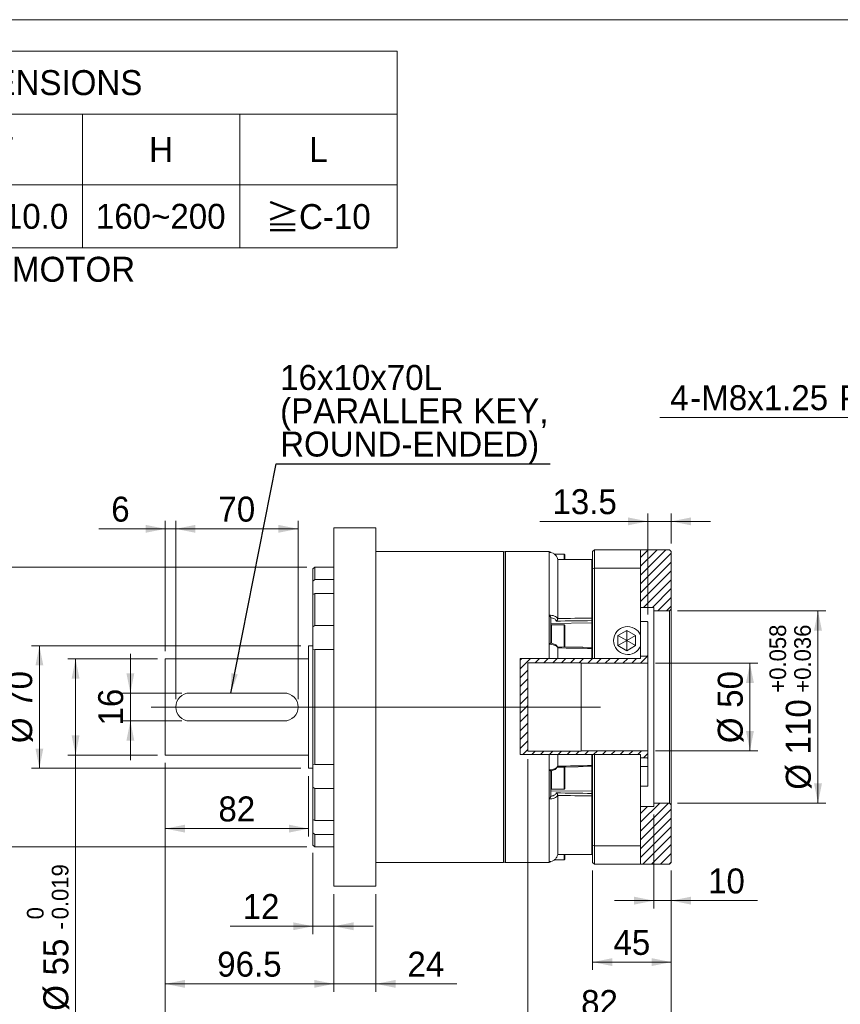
# Model space of a CAD drawing. Header units: millimetres. Extents: x 45 to 1292, y 45 to 900.
# Tile 3 of 4: x 464 to 934, y 337 to 900. Entities that reach past the tile are written whole.
import ezdxf

# ---------------------------------------------------------------- set-up
doc = ezdxf.new("R2010")
doc.units = ezdxf.units.MM
doc.header["$LTSCALE"] = 4.5
doc.linetypes.add('CENTERX2', pattern=[20.32, 12.7, -2.54, 2.54, -2.54])
doc.styles.add('SLDTEXTSTYLE0', font='ARIAL.TTF', dxfattribs={"width": 0.948})
doc.styles.add('SLDTEXTSTYLE4', font='ARIAL.TTF', dxfattribs={"width": 0.948, "bigfont": 'bigfont'})
doc.styles.add('SLDTEXTSTYLE5', font='MINGLIU.TTC', dxfattribs={"bigfont": 'bigfont'})
doc.styles.get("Standard").update_dxf_attribs({"font": 'ARIAL.TTF'})
doc.dimstyles.new('SLDDIMSTYLE0', dxfattribs={"dimtxt": 13.868921, "dimasz": 11.25, "dimexe": 0, "dimexo": 0.0625, "dimgap": 3.46723, "dimtad": 1, "dimdec": 4, "dimrnd": 1e-09, "dimzin": 12, "dimdsep": 46, "dimtxsty": 'SLDTEXTSTYLE0', "dimsah": 1, "dimcen": 0.09, "dimadec": 0, "dimazin": 0, "dimtfac": 1, "dimtdec": 4, "dimtofl": 0, "dimtmove": 0, "dimatfit": 3, "dimfxl": 0, "dimtolj": 1, "dimtzin": 12, "dimarcsym": 0})
doc.dimstyles.new('SLDDIMSTYLE1', dxfattribs={"dimtxt": 13.868921, "dimasz": 11.25, "dimexe": 0, "dimexo": 0.0625, "dimgap": 3.46723, "dimtad": 1, "dimdec": 4, "dimrnd": 1e-09, "dimzin": 12, "dimdsep": 46, "dimtxsty": 'SLDTEXTSTYLE0', "dimsah": 1, "dimcen": 0.09, "dimadec": 0, "dimazin": 0, "dimtol": 1, "dimtm": 0.019, "dimtfac": 1, "dimtdec": 3, "dimtofl": 0, "dimtmove": 0, "dimatfit": 3, "dimfxl": 0, "dimtolj": 1, "dimarcsym": 0})
doc.dimstyles.new('SLDDIMSTYLE2', dxfattribs={"dimtxt": 13.868921, "dimasz": 11.25, "dimexe": 0, "dimexo": 0.0625, "dimgap": 3.46723, "dimtad": 1, "dimdec": 4, "dimrnd": 1e-09, "dimzin": 12, "dimdsep": 46, "dimtxsty": 'SLDTEXTSTYLE0', "dimsah": 1, "dimcen": 0.09, "dimadec": 0, "dimazin": 0, "dimtfac": 1, "dimtdec": 4, "dimtofl": 0, "dimtmove": 0, "dimatfit": 3, "dimfxl": 0, "dimtolj": 1, "dimtzin": 12, "dimarcsym": 0})
doc.dimstyles.new('SLDDIMSTYLE3', dxfattribs={"dimtxt": 13.868921, "dimasz": 11.25, "dimexe": 0, "dimexo": 0.0625, "dimgap": 3.46723, "dimtad": 1, "dimdec": 4, "dimrnd": 1e-09, "dimzin": 12, "dimdsep": 46, "dimtxsty": 'SLDTEXTSTYLE0', "dimsah": 1, "dimcen": 0.09, "dimadec": 0, "dimazin": 0, "dimtol": 1, "dimtp": -0.014, "dimtm": 0.039, "dimtfac": 1, "dimtdec": 3, "dimtofl": 0, "dimtmove": 0, "dimatfit": 3, "dimfxl": 0, "dimtolj": 1, "dimarcsym": 0})
doc.dimstyles.new('SLDDIMSTYLE4', dxfattribs={"dimtxt": 13.868921, "dimasz": 11.25, "dimexe": 0, "dimexo": 0.0625, "dimgap": 3.46723, "dimtad": 1, "dimdec": 4, "dimrnd": 1e-09, "dimzin": 12, "dimdsep": 46, "dimtxsty": 'SLDTEXTSTYLE0', "dimsah": 1, "dimcen": 0.09, "dimadec": 0, "dimazin": 0, "dimtol": 1, "dimtp": 0.058, "dimtm": -0.036, "dimtfac": 1, "dimtdec": 3, "dimtofl": 0, "dimtmove": 0, "dimatfit": 3, "dimfxl": 0, "dimtolj": 1, "dimarcsym": 0})
doc.dimstyles.new('SLDDIMSTYLE5', dxfattribs={"dimtxt": 0, "dimasz": 11.25, "dimexe": 0, "dimexo": 0.0625, "dimgap": 0, "dimtad": 0, "dimtih": 1, "dimtoh": 1, "dimdec": 0, "dimrnd": 1e-09, "dimzin": 0, "dimdsep": 46, "dimtxsty": 'Standard', "dimsah": 1, "dimcen": 0.09, "dimadec": 0, "dimazin": 0, "dimtfac": 11.25, "dimtdec": 0, "dimtofl": 0, "dimtmove": 0, "dimatfit": 3, "dimfxl": 0, "dimtolj": 1, "dimtzin": 0, "dimarcsym": 0})
doc.dimstyles.new('SLDDIMSTYLE7', dxfattribs={"dimtxt": 13.868921, "dimasz": 11.25, "dimexe": 0, "dimexo": 0.0625, "dimgap": 3.46723, "dimtad": 0, "dimtih": 1, "dimtoh": 1, "dimdec": 0, "dimrnd": 1e-09, "dimzin": 12, "dimdsep": 46, "dimtxsty": 'SLDTEXTSTYLE0', "dimsah": 1, "dimcen": 0.09, "dimadec": 0, "dimazin": 0, "dimtfac": 1, "dimtdec": 4, "dimtofl": 0, "dimtmove": 0, "dimatfit": 3, "dimfxl": 0, "dimtolj": 1, "dimtzin": 12, "dimarcsym": 0})

# ---------------------------------------------------------------- blocks, each defined once
blk = doc.blocks.new('SW_NOTE_1')
at = {"color": 0, "linetype": 'Continuous', "lineweight": 0, "char_height": 14.2875, "attachment_point": 1}
for s, insert, style in [('\\M+181A6BUSHING WILL BE SUPPLIED WHEN THE MOTOR', (0, 18.42), 'SLDTEXTSTYLE4'), ('    SHAFT DIAMETER IS SMALLER THAN 50', (0, -0.63), 'SLDTEXTSTYLE0')]:
    blk.add_mtext(s, dxfattribs=dict(at, insert=insert, style=style))
blk = doc.blocks.new('SW_TABLEANNOTATION_0')
at = {"color": 0, "linetype": 'Continuous', "lineweight": 0}
for p, q in [((0, 0), (0, -112.5)), ((612, 0), (0, 0)), ((612, -112.5), (612, 0)), ((0, -36), (612, -36)), ((90, -36), (90, -112.5)), ((153, -36), (153, -112.5)), ((216, -36), (216, -112.5)), ((279, -36), (279, -112.5)), ((342, -36), (342, -112.5)), ((432, -36), (432, -112.5)), ((522, -36), (522, -112.5)), ((0, -76.5), (612, -76.5)), ((0, -112.5), (612, -112.5))]:
    blk.add_line(p, q, dxfattribs=at)
at = {"color": 0, "linetype": 'Continuous', "lineweight": 0, "attachment_point": 1}
for s, insert, char_height, style in [('COMPATIBLE MOTOR DIMENSIONS', (143.55, -10.88), 14.2875, 'SLDTEXTSTYLE0'), ('A', (38.65, -49.13), 14.29, 'SLDTEXTSTYLE0'), ('B', (115.15, -49.13), 14.29, 'SLDTEXTSTYLE0'), ('C', (177.62, -49.13), 14.29, 'SLDTEXTSTYLE0'), ('D', (240.62, -49.13), 14.29, 'SLDTEXTSTYLE0'), ('E', (304.15, -49.13), 14.29, 'SLDTEXTSTYLE0'), ('F', (381.18, -49.13), 14.29, 'SLDTEXTSTYLE0'), ('H', (470.12, -49.13), 14.29, 'SLDTEXTSTYLE0'), ('L', (561.71, -49.13), 14.29, 'SLDTEXTSTYLE0'), ('\\M+1818550', (24.89, -87.38), 14.287, 'SLDTEXTSTYLE4'), ('110', (105.63, -87.38), 14.287, 'SLDTEXTSTYLE0'), ('\\M+1818581', (164.39, -87.38), 14.287, 'SLDTEXTSTYLE4'), ('\\M+181859', (232.68, -87.38), 14.287, 'SLDTEXTSTYLE4'), ('145', (294.63, -87.38), 14.287, 'SLDTEXTSTYLE0'), ('8.1~10.0', (349.69, -87.38), 14.287, 'SLDTEXTSTYLE0'), ('160~200', (439.69, -87.38), 14.287, 'SLDTEXTSTYLE0'), ('\\M+18186', (536.84, -87.83), 14.287, 'SLDTEXTSTYLE5'), ('C-10', (555.89, -87.52), 14.287, 'SLDTEXTSTYLE0')]:
    blk.add_mtext(s, dxfattribs=dict(at, insert=insert, char_height=char_height, style=style))
blk = doc.blocks.new('*D10')
at = {"color": 7, "linetype": 'Continuous', "lineweight": 0}
for p, q in [((527.8, 514.8), (527.8, 537.3)), ((557.26, 514.8), (523.3, 514.8)), ((527.8, 514.8), (527.8, 498.8)), ((557.26, 498.8), (523.3, 498.8)), ((527.8, 498.8), (527.8, 476.3))]:
    blk.add_line(p, q, dxfattribs=at)
for points in [[(527.8, 514.8), (530.05, 526.05), (525.55, 526.05)], [(527.8, 498.8), (525.55, 487.55), (530.05, 487.55)]]:
    blk.add_solid(points, dxfattribs=at)
at = {"color": 7, "linetype": 'Continuous', "lineweight": 0, "insert": (509.38, 496.22), "char_height": 14.287, "attachment_point": 1, "rotation": 90, "style": 'SLDTEXTSTYLE0'}
blk.add_mtext('16', dxfattribs=at)
blk = doc.blocks.new('*D11')
at = {"color": 7, "linetype": 'Continuous', "lineweight": 0}
for p, q in [((543.26, 534.3), (491.94, 534.3)), ((496.44, 534.3), (496.44, 479.3)), ((543.26, 479.3), (491.94, 479.3)), ((496.44, 479.3), (496.44, 325.86))]:
    blk.add_line(p, q, dxfattribs=at)
for points in [[(496.44, 534.3), (494.19, 523.05), (498.69, 523.05)], [(496.44, 479.3), (498.69, 490.55), (494.19, 490.55)]]:
    blk.add_solid(points, dxfattribs=at)
at = {"color": 7, "linetype": 'Continuous', "lineweight": 0, "attachment_point": 1, "rotation": 90, "style": 'SLDTEXTSTYLE0'}
for s, insert, char_height in [('0.019', (482.83, 385.31), 9.525), ('0', (468.64, 385.31), 9.52), ('-', (482.83, 379.5), 9.52), ('55', (478.02, 353.23), 14.287), ('%%c', (478.02, 333), 14.287)]:
    blk.add_mtext(s, dxfattribs=dict(at, insert=insert, char_height=char_height))
blk = doc.blocks.new('*D12')
at = {"color": 7, "linetype": 'Continuous', "lineweight": 0}
for p, q in [((625.26, 541.8), (471.26, 541.8)), ((475.76, 541.8), (475.76, 471.8)), ((625.26, 471.8), (471.26, 471.8))]:
    blk.add_line(p, q, dxfattribs=at)
for points in [[(475.76, 541.8), (473.51, 530.55), (478.01, 530.55)], [(475.76, 471.8), (478.01, 483.05), (473.51, 483.05)]]:
    blk.add_solid(points, dxfattribs=at)
at = {"color": 7, "linetype": 'Continuous', "lineweight": 0, "char_height": 14.287, "attachment_point": 1, "rotation": 90, "style": 'SLDTEXTSTYLE0'}
for s, insert in [('70', (457.34, 506.33)), ('%%c', (457.34, 486.1))]:
    blk.add_mtext(s, dxfattribs=dict(at, insert=insert))
blk = doc.blocks.new('*D13')
at = {"color": 7, "linetype": 'Continuous', "lineweight": 0}
for p, q in [((628.76, 586.8), (434.54, 586.8)), ((439.04, 586.8), (439.04, 426.8)), ((628.76, 426.8), (434.54, 426.8))]:
    blk.add_line(p, q, dxfattribs=at)
for points in [[(439.04, 586.8), (436.79, 575.55), (441.29, 575.55)], [(439.04, 426.8), (441.29, 438.05), (436.79, 438.05)]]:
    blk.add_solid(points, dxfattribs=at)
at = {"color": 7, "linetype": 'Continuous', "lineweight": 0, "attachment_point": 1, "rotation": 90, "style": 'SLDTEXTSTYLE0'}
for s, insert, char_height in [('0.014', (411.24, 522.37), 9.525), ('0.039', (425.43, 522.37), 9.525), ('-', (411.24, 516.56), 9.52), ('-', (425.43, 516.56), 9.52), ('160', (420.62, 479.7), 14.287), ('%%c', (420.62, 459.47), 14.287)]:
    blk.add_mtext(s, dxfattribs=dict(at, insert=insert, char_height=char_height))
blk = doc.blocks.new('*D14')
at = {"color": 7, "linetype": 'Continuous', "lineweight": 0}
for p, q in [((547.76, 608.73), (509.72, 608.73)), ((547.76, 538.8), (547.76, 613.23)), ((547.76, 608.73), (553.76, 608.73)), ((553.76, 511.3), (553.76, 613.23)), ((553.76, 608.73), (576.26, 608.73))]:
    blk.add_line(p, q, dxfattribs=at)
for points in [[(547.76, 608.73), (536.51, 610.98), (536.51, 606.48)], [(553.76, 608.73), (565.01, 606.48), (565.01, 610.98)]]:
    blk.add_solid(points, dxfattribs=at)
at = {"color": 7, "linetype": 'Continuous', "lineweight": 0, "insert": (516.86, 627.14), "char_height": 14.29, "attachment_point": 1, "style": 'SLDTEXTSTYLE0'}
blk.add_mtext('6', dxfattribs=at)
blk = doc.blocks.new('*D15')
at = {"color": 7, "linetype": 'Continuous', "lineweight": 0}
for p, q in [((553.76, 511.3), (553.76, 613.23)), ((553.76, 608.73), (623.76, 608.73)), ((623.76, 511.3), (623.76, 613.23))]:
    blk.add_line(p, q, dxfattribs=at)
for points in [[(553.76, 608.73), (565.01, 606.48), (565.01, 610.98)], [(623.76, 608.73), (612.51, 610.98), (612.51, 606.48)]]:
    blk.add_solid(points, dxfattribs=at)
at = {"color": 7, "linetype": 'Continuous', "lineweight": 0, "insert": (578.18, 627.14), "char_height": 14.287, "attachment_point": 1, "style": 'SLDTEXTSTYLE0'}
blk.add_mtext('70', dxfattribs=at)
blk = doc.blocks.new('*D16')
at = {"color": 7, "linetype": 'Continuous', "lineweight": 0}
for p, q in [((547.76, 474.8), (547.76, 432.72)), ((629.76, 467.3), (629.76, 432.72)), ((547.76, 437.22), (629.76, 437.22))]:
    blk.add_line(p, q, dxfattribs=at)
for points in [[(547.76, 437.22), (559.01, 434.97), (559.01, 439.47)], [(629.76, 437.22), (618.51, 439.47), (618.51, 434.97)]]:
    blk.add_solid(points, dxfattribs=at)
at = {"color": 7, "linetype": 'Continuous', "lineweight": 0, "insert": (578.18, 455.63), "char_height": 14.287, "attachment_point": 1, "style": 'SLDTEXTSTYLE0'}
blk.add_mtext('82', dxfattribs=at)
blk = doc.blocks.new('*D17')
at = {"color": 7, "linetype": 'Continuous', "lineweight": 0}
for p, q in [((632.26, 423.3), (632.26, 376.86)), ((644.26, 399.8), (644.26, 376.86)), ((632.26, 381.36), (584.9, 381.36)), ((632.26, 381.36), (644.26, 381.36)), ((644.26, 381.36), (666.76, 381.36))]:
    blk.add_line(p, q, dxfattribs=at)
for points in [[(632.26, 381.36), (621.01, 383.61), (621.01, 379.11)], [(644.26, 381.36), (655.51, 379.11), (655.51, 383.61)]]:
    blk.add_solid(points, dxfattribs=at)
at = {"color": 7, "linetype": 'Continuous', "lineweight": 0, "insert": (592.05, 399.78), "char_height": 14.287, "attachment_point": 1, "style": 'SLDTEXTSTYLE0'}
blk.add_mtext('12', dxfattribs=at)
blk = doc.blocks.new('*D18')
at = {"color": 7, "linetype": 'Continuous', "lineweight": 0}
for p, q in [((547.76, 474.8), (547.76, 343.91)), ((644.26, 399.8), (644.26, 343.91)), ((547.76, 348.41), (644.26, 348.41))]:
    blk.add_line(p, q, dxfattribs=at)
for points in [[(547.76, 348.41), (559.01, 346.16), (559.01, 350.66)], [(644.26, 348.41), (633.01, 350.66), (633.01, 346.16)]]:
    blk.add_solid(points, dxfattribs=at)
at = {"color": 7, "linetype": 'Continuous', "lineweight": 0, "insert": (577.49, 366.83), "char_height": 14.287, "attachment_point": 1, "style": 'SLDTEXTSTYLE0'}
blk.add_mtext('96.5', dxfattribs=at)
blk = doc.blocks.new('*D19')
at = {"color": 7, "linetype": 'Continuous', "lineweight": 0}
for p, q in [((644.26, 399.8), (644.26, 343.91)), ((668.26, 399.8), (668.26, 343.91)), ((644.26, 348.41), (621.76, 348.41)), ((644.26, 348.41), (668.26, 348.41)), ((668.26, 348.41), (714.62, 348.41))]:
    blk.add_line(p, q, dxfattribs=at)
for points in [[(644.26, 348.41), (633.01, 350.66), (633.01, 346.16)], [(668.26, 348.41), (679.51, 346.16), (679.51, 350.66)]]:
    blk.add_solid(points, dxfattribs=at)
at = {"color": 7, "linetype": 'Continuous', "lineweight": 0, "insert": (686.32, 366.83), "char_height": 14.287, "attachment_point": 1, "style": 'SLDTEXTSTYLE0'}
blk.add_mtext('24', dxfattribs=at)
blk = doc.blocks.new('*D20')
at = {"color": 7, "linetype": 'Continuous', "lineweight": 0}
for p, q in [((823.76, 559.77), (823.76, 617.5)), ((837.26, 600.3), (837.26, 617.5)), ((823.76, 613), (762.13, 613)), ((837.26, 613), (823.76, 613)), ((837.26, 613), (859.76, 613))]:
    blk.add_line(p, q, dxfattribs=at)
for points in [[(823.76, 613), (812.51, 615.25), (812.51, 610.75)], [(837.26, 613), (848.51, 610.75), (848.51, 615.25)]]:
    blk.add_solid(points, dxfattribs=at)
at = {"color": 7, "linetype": 'Continuous', "lineweight": 0, "insert": (769.28, 631.41), "char_height": 14.287, "attachment_point": 1, "style": 'SLDTEXTSTYLE0'}
blk.add_mtext('13.5', dxfattribs=at)
blk = doc.blocks.new('*D21')
at = {"color": 7, "linetype": 'Continuous', "lineweight": 0}
for p, q in [((840.76, 561.8), (925.68, 561.8)), ((921.18, 561.8), (921.18, 451.8)), ((840.76, 451.8), (925.68, 451.8))]:
    blk.add_line(p, q, dxfattribs=at)
for points in [[(921.18, 561.8), (918.93, 550.55), (923.43, 550.55)], [(921.18, 451.8), (923.43, 463.05), (918.93, 463.05)]]:
    blk.add_solid(points, dxfattribs=at)
at = {"color": 7, "linetype": 'Continuous', "lineweight": 0, "attachment_point": 1, "rotation": 90, "style": 'SLDTEXTSTYLE0'}
for s, insert, char_height in [('0.058', (893.38, 522.37), 9.525), ('0.036', (907.57, 522.37), 9.525), ('+', (893.38, 514.97), 9.52), ('+', (907.57, 514.97), 9.52), ('110', (902.76, 479.7), 14.287), ('%%c', (902.76, 459.47), 14.287)]:
    blk.add_mtext(s, dxfattribs=dict(at, insert=insert, char_height=char_height))
blk = doc.blocks.new('*D22')
at = {"color": 7, "linetype": 'Continuous', "lineweight": 0}
for p, q in [((828.26, 531.8), (886.76, 531.8)), ((882.26, 531.8), (882.26, 481.8)), ((828.26, 481.8), (886.76, 481.8))]:
    blk.add_line(p, q, dxfattribs=at)
for points in [[(882.26, 531.8), (880.01, 520.55), (884.51, 520.55)], [(882.26, 481.8), (884.51, 493.05), (880.01, 493.05)]]:
    blk.add_solid(points, dxfattribs=at)
at = {"color": 7, "linetype": 'Continuous', "lineweight": 0, "char_height": 14.287, "attachment_point": 1, "rotation": 90, "style": 'SLDTEXTSTYLE0'}
for s, insert in [('50', (863.84, 506.33)), ('%%c', (863.84, 486.1))]:
    blk.add_mtext(s, dxfattribs=dict(at, insert=insert))
blk = doc.blocks.new('*D23')
at = {"color": 7, "linetype": 'Continuous', "lineweight": 0}
for p, q in [((827.26, 445.3), (827.26, 391.51)), ((837.26, 413.3), (837.26, 391.51)), ((827.26, 396.01), (804.76, 396.01)), ((837.26, 396.01), (827.26, 396.01)), ((837.26, 396.01), (886.6, 396.01))]:
    blk.add_line(p, q, dxfattribs=at)
for points in [[(827.26, 396.01), (816.01, 398.26), (816.01, 393.76)], [(837.26, 396.01), (848.51, 393.76), (848.51, 398.26)]]:
    blk.add_solid(points, dxfattribs=at)
at = {"color": 7, "linetype": 'Continuous', "lineweight": 0, "insert": (858.3, 414.42), "char_height": 14.287, "attachment_point": 1, "style": 'SLDTEXTSTYLE0'}
blk.add_mtext('10', dxfattribs=at)
blk = doc.blocks.new('*D24')
at = {"color": 7, "linetype": 'Continuous', "lineweight": 0}
for p, q in [((792.26, 413.3), (792.26, 356.36)), ((837.26, 413.3), (837.26, 356.36)), ((837.26, 360.86), (792.26, 360.86))]:
    blk.add_line(p, q, dxfattribs=at)
for points in [[(792.26, 360.86), (803.51, 358.61), (803.51, 363.11)], [(837.26, 360.86), (826.01, 363.11), (826.01, 358.61)]]:
    blk.add_solid(points, dxfattribs=at)
at = {"color": 7, "linetype": 'Continuous', "lineweight": 0, "insert": (804.18, 379.28), "char_height": 14.287, "attachment_point": 1, "style": 'SLDTEXTSTYLE0'}
blk.add_mtext('45', dxfattribs=at)
blk = doc.blocks.new('*D25')
at = {"color": 7, "linetype": 'Continuous', "lineweight": 0}
for p, q in [((755.26, 477.05), (755.26, 321.96)), ((837.26, 413.3), (837.26, 321.96)), ((837.26, 326.46), (755.26, 326.46))]:
    blk.add_line(p, q, dxfattribs=at)
for points in [[(755.26, 326.46), (766.51, 324.21), (766.51, 328.71)], [(837.26, 326.46), (826.01, 328.71), (826.01, 324.21)]]:
    blk.add_solid(points, dxfattribs=at)
at = {"color": 7, "linetype": 'Continuous', "lineweight": 0, "insert": (785.68, 344.88), "char_height": 14.287, "attachment_point": 1, "style": 'SLDTEXTSTYLE0'}
blk.add_mtext('82', dxfattribs=at)
blk = doc.blocks.new('*D26')
at = {"color": 7, "linetype": 'Continuous', "lineweight": 0}
for p, q in [((547.76, 474.8), (547.76, 293.3)), ((837.26, 413.3), (837.26, 293.3)), ((547.76, 297.8), (837.26, 297.8))]:
    blk.add_line(p, q, dxfattribs=at)
for points in [[(547.76, 297.8), (559.01, 295.55), (559.01, 300.05)], [(837.26, 297.8), (826.01, 300.05), (826.01, 295.55)]]:
    blk.add_solid(points, dxfattribs=at)
at = {"color": 7, "linetype": 'Continuous', "lineweight": 0, "insert": (668.7, 316.21), "char_height": 14.287, "attachment_point": 1, "style": 'SLDTEXTSTYLE0'}
blk.add_mtext('289.5', dxfattribs=at)
blk = doc.blocks.new('SW_NOTE_2')
at = {"color": 0, "linetype": 'Continuous', "lineweight": 0, "attachment_point": 1, "style": 'SLDTEXTSTYLE0'}
for s, insert, char_height in [('16x10x70L', (-154.51, 56.52), 14.287), ('(PARALLER KEY,', (-154.51, 37.47), 14.2875), ('ROUND-ENDED)', (-154.51, 18.42), 14.2875)]:
    blk.add_mtext(s, dxfattribs=dict(at, insert=insert, char_height=char_height))
blk = doc.blocks.new('*D38')
at = {"color": 7, "linetype": 'Continuous', "lineweight": 0}
for p, q in [((1058.97, 672.48), (830.7, 672.48)), ((1092.87, 561.31), (1058.97, 672.48))]:
    blk.add_line(p, q, dxfattribs=at)
blk.add_solid([(1092.87, 561.31), (1091.74, 572.73), (1087.44, 571.42)], dxfattribs=at)
at = {"color": 7, "linetype": 'Continuous', "lineweight": 0, "attachment_point": 1, "style": 'SLDTEXTSTYLE0'}
for s, insert, char_height in [('4', (836.66, 690.9), 14.29), ('M8x1.25', (854.41, 690.9), 14.287), ('Px', (933.27, 690.9), 14.287), ('16', (955.49, 690.9), 14.287), ('(DEPTH)', (978.33, 690.9), 14.287), ('-', (848.07, 690.9), 14.29)]:
    blk.add_mtext(s, dxfattribs=dict(at, insert=insert, char_height=char_height))

msp = doc.modelspace()

# ---------------------------------------------------------------- hatches: boundary and pattern name
at = {"linetype": 'Continuous', "lineweight": 0}
h = msp.add_hatch(dxfattribs=at)
h.set_pattern_fill('ANSI31', scale=1.125, style=0)
h.paths.add_polyline_path([(819.711328, 563.79505), (827.260168, 563.79505), (827.260168, 561.79505), (836.260168, 561.79505), (837.260168, 562.79505), (837.260168, 595.79505), (836.260168, 596.79505), (819.711328, 596.79505)], flags=0)
h = msp.add_hatch(dxfattribs=at)
h.set_pattern_fill('ANSI31', scale=1.125, style=0)
h.paths.add_polyline_path([(823.760168, 477.79505), (823.760168, 481.79505), (785.760168, 481.79505), (785.760168, 481.54505), (755.260168, 481.54505), (755.260168, 532.04505), (785.760168, 532.04505), (785.760168, 531.79505), (823.760168, 531.79505), (823.760168, 535.79505), (819.711328, 535.79505), (819.711328, 534.478446), (750.804567, 534.478446), (750.804567, 479.594578), (819.711328, 479.594578), (819.711328, 477.79505)], flags=0)
h = msp.add_hatch(dxfattribs=at)
h.set_pattern_fill('ANSI31', scale=4.5, style=0)
h.paths.add_polyline_path([(819.711328, 472.79505), (819.711328, 461.477028), (823.760168, 461.477028), (823.760168, 472.79505)], flags=0)
h = msp.add_hatch(dxfattribs=at)
h.set_pattern_fill('ANSI31', scale=1.125, style=0)
h.paths.add_polyline_path([(827.260168, 449.79505), (819.711328, 449.79505), (819.711328, 416.79505), (836.260168, 416.79505), (837.260168, 417.79505), (837.260168, 450.79505), (836.260168, 451.79505), (827.260168, 451.79505)], flags=0)

# ---------------------------------------------------------------- linework, layer by layer
at = {"color": 7, "linetype": 'Continuous', "lineweight": 0}
msp.add_line((45, 900), (1291.5, 900), dxfattribs=at)
at = {"color": 7, "linetype": 'Continuous', "lineweight": 15}
for p, q in [((668.260168, 609.295049), (644.260168, 609.295049)), ((644.260168, 404.295051), (644.260168, 609.295049)), ((668.260168, 404.295051), (668.260168, 609.295049)), ((741.260167, 595.795051), (668.260168, 595.795051)), ((742.460165, 595.795051), (742.260169, 595.595048)), ((742.260169, 429.891997), (742.260169, 595.595048)), ((767.36119, 595.795051), (742.460165, 595.795051)), ((742.460165, 595.795051), (742.460165, 429.718786)), ((767.36119, 595.276625), (767.36119, 595.795051)), ((767.36119, 559.342959), (767.36119, 595.276625)), ((776.029225, 594.295048), (770.206224, 594.295048)), ((776.260171, 593.895049), (776.029225, 594.295048)), ((776.029225, 591.233955), (776.029225, 594.295048)), ((776.260171, 593.895049), (776.260171, 591.233478)), ((792.260166, 595.795051), (793.260168, 596.795053)), ((792.260166, 585.78872), (792.260166, 595.795051)), ((793.260168, 596.795053), (793.260168, 586.16759)), ((819.711324, 596.795053), (793.260168, 596.795053)), ((819.711324, 596.795053), (819.711324, 586.16759)), ((819.711324, 596.795053), (836.260166, 596.795053)), ((837.260168, 595.795051), (836.260166, 596.795053)), ((837.260168, 562.795051), (837.260168, 595.795051)), ((633.260168, 586.795048), (632.26017, 585.795053)), ((644.260168, 586.795048), (633.260168, 586.795048)), ((633.260168, 579.67955), (633.260168, 586.795048)), ((772.26017, 557.404836), (772.26017, 591.241614)), ((791.760165, 591.201403), (791.762244, 591.208384)), ((791.760165, 557.683014), (791.760165, 591.201403)), ((792.260166, 585.78872), (793.260168, 586.16759)), ((793.260168, 586.16759), (793.260168, 534.478446)), ((793.260168, 586.16759), (819.711324, 586.16759)), ((819.711324, 547.70713), (819.711324, 586.16759)), ((632.26017, 578.710691), (632.26017, 585.795053)), ((792.260166, 534.478446), (792.260166, 585.78872)), ((633.260168, 579.67955), (632.26017, 578.710691)), ((632.26017, 578.710691), (632.26017, 570.967064)), ((644.260168, 579.67955), (633.260168, 579.67955)), ((632.26017, 571.06992), (633.260168, 571.801038)), ((632.26017, 552.726963), (632.26017, 571.06992)), ((633.260168, 553.423599), (633.260168, 571.801038)), ((633.260168, 571.801038), (644.260168, 571.801038)), ((819.711324, 563.79505), (827.260163, 563.79505)), ((827.260163, 563.79505), (827.260163, 561.795049)), ((767.36119, 542.728716), (767.36119, 559.342959)), ((768.26017, 557.969623), (768.26017, 543.212176)), ((827.260163, 561.795049), (836.260166, 561.795049)), ((827.260163, 561.795049), (827.260163, 451.79505)), ((836.260166, 561.795049), (837.260168, 562.795051)), ((836.260166, 451.79505), (836.260166, 561.795049)), ((837.260168, 562.795051), (837.260168, 450.795048)), ((633.260168, 553.423599), (632.26017, 552.726963)), ((632.26017, 552.726963), (632.26017, 539.492765)), ((644.260168, 553.423599), (633.260168, 553.423599)), ((768.26017, 554.656264), (791.777622, 555.011769)), ((768.660169, 553.795048), (768.26017, 553.56411)), ((776.029225, 553.795048), (768.660169, 553.795048)), ((768.660169, 553.795048), (768.660169, 543.184974)), ((772.261362, 557.314021), (772.26017, 557.404836)), ((776.260171, 553.395049), (776.029225, 553.795048)), ((776.029225, 541.129326), (776.029225, 553.795048)), ((776.260171, 553.395049), (776.260171, 542.012294)), ((791.777622, 555.011769), (791.777622, 556.218439)), ((819.711324, 555.772086), (823.260169, 555.772086)), ((823.760163, 536.25689), (823.760163, 555.27185)), ((811.760168, 550.568552), (806.760173, 547.681802)), ((806.760173, 547.681802), (806.760173, 541.908299)), ((811.760168, 544.795048), (806.760173, 547.681802)), ((816.760164, 547.681802), (811.760168, 550.568552)), ((811.760168, 544.795048), (811.760168, 550.568552)), ((811.760168, 544.795048), (816.760164, 547.681802)), ((816.760164, 541.908299), (816.760164, 547.681802)), ((819.711324, 541.882967), (819.711324, 547.70713)), ((632.26017, 541.79505), (629.760168, 541.79505)), ((629.760168, 471.79505), (629.760168, 541.79505)), ((767.36119, 534.478446), (767.36119, 542.728716)), ((776.245464, 541.169581), (776.260171, 541.195051)), ((776.260171, 542.012294), (776.260171, 541.195051)), ((811.760168, 544.795048), (806.760173, 541.908299)), ((806.760173, 541.908299), (811.760168, 539.021549)), ((811.760168, 544.795048), (816.760164, 541.908299)), ((811.760168, 544.795048), (811.760168, 539.021549)), ((811.760168, 539.021549), (816.760164, 541.908299)), ((819.711324, 534.478446), (819.711324, 541.882967)), ((632.26017, 539.492765), (633.260168, 539.777611)), ((632.26017, 474.097335), (632.26017, 539.492765)), ((633.260168, 473.812488), (633.260168, 539.777611)), ((633.260168, 539.777611), (644.260168, 539.777611)), ((772.26017, 540.631828), (772.261362, 540.72914)), ((772.26017, 534.478446), (772.26017, 540.631828)), ((791.760165, 534.478446), (791.760165, 540.313442)), ((819.711324, 535.795049), (823.760163, 535.795049)), ((823.760163, 535.795049), (823.760163, 531.79505)), ((629.760168, 534.29505), (547.76017, 534.29505)), ((547.76017, 479.29505), (547.76017, 534.29505)), ((767.36119, 534.478446), (750.804569, 534.478446)), ((750.804569, 534.478446), (750.804569, 479.594578)), ((755.260166, 532.045051), (785.760168, 532.045051)), ((755.260166, 481.545049), (755.260166, 532.045051)), ((791.760165, 534.478446), (772.26017, 534.478446)), ((785.760168, 532.045051), (785.760168, 531.79505)), ((785.760168, 531.79505), (823.760163, 531.79505)), ((785.760168, 531.79505), (785.760168, 481.795049)), ((793.260168, 534.478446), (792.260166, 534.478446)), ((793.260168, 534.478446), (819.711324, 534.478446)), ((823.760163, 531.79505), (823.760163, 481.795049)), ((615.76017, 514.79505), (561.760168, 514.79505)), ((561.760168, 498.795049), (615.76017, 498.795049)), ((547.76017, 479.29505), (629.760168, 479.29505)), ((750.804569, 479.594578), (767.36119, 479.594578)), ((785.760168, 481.545049), (755.260166, 481.545049)), ((767.36119, 470.861384), (767.36119, 479.594578)), ((772.26017, 472.958271), (772.26017, 479.594578)), ((772.26017, 479.594578), (791.760165, 479.594578)), ((785.760168, 481.795049), (785.760168, 481.545049)), ((823.760163, 481.795049), (785.760168, 481.795049)), ((791.760165, 473.276657), (791.760165, 479.594578)), ((792.260166, 427.801379), (792.260166, 479.594578)), ((792.260166, 479.594578), (793.260168, 479.594578)), ((793.260168, 479.594578), (793.260168, 427.42251)), ((819.711324, 479.594578), (793.260168, 479.594578)), ((819.711324, 427.42251), (819.711324, 479.594578)), ((823.760163, 481.795049), (823.760163, 477.79505)), ((633.260168, 473.812488), (632.26017, 474.097335)), ((632.26017, 474.097335), (632.26017, 460.863137)), ((644.260168, 473.812488), (633.260168, 473.812488)), ((823.760163, 477.79505), (819.711324, 477.79505)), ((823.760163, 472.795048), (823.760163, 477.333209)), ((629.760168, 471.79505), (632.26017, 471.79505)), ((767.36119, 454.24714), (767.36119, 470.861384)), ((768.26017, 470.377923), (768.26017, 455.620476)), ((768.660169, 470.437729), (768.660169, 459.795051)), ((772.261362, 472.860959), (772.26017, 472.958271)), ((776.029225, 459.795051), (776.029225, 472.541017)), ((776.260171, 472.395048), (776.245493, 472.42047)), ((776.260171, 472.395048), (776.260171, 460.195051)), ((819.711324, 472.795048), (823.760163, 472.795048)), ((823.760163, 472.795048), (823.760163, 461.477027)), ((632.26017, 460.863137), (633.260168, 460.1665)), ((632.26017, 442.52018), (632.26017, 460.863137)), ((633.260168, 460.1665), (644.260168, 460.1665)), ((633.260168, 441.789062), (633.260168, 460.1665)), ((768.26017, 460.025989), (768.660169, 459.795051)), ((768.26017, 458.933835), (791.777622, 458.57833)), ((768.660169, 459.795051), (776.029225, 459.795051)), ((772.26017, 456.185264), (772.261362, 456.276079)), ((776.029225, 459.795051), (776.260171, 460.195051)), ((791.777622, 457.371661), (791.777622, 458.57833)), ((823.760163, 461.477027), (819.711324, 461.477027)), ((767.36119, 418.313474), (767.36119, 454.24714)), ((772.26017, 422.348485), (772.26017, 456.185264)), ((791.760165, 422.388696), (791.760165, 455.907085)), ((827.260163, 451.79505), (827.260163, 449.79505)), ((836.260166, 451.79505), (827.260163, 451.79505)), ((837.260168, 450.795048), (836.260166, 451.79505)), ((837.260168, 417.795048), (837.260168, 450.795048)), ((827.260163, 449.79505), (819.711324, 449.79505)), ((633.260168, 441.789062), (632.26017, 442.52018)), ((632.26017, 442.52018), (632.26017, 434.879408)), ((644.260168, 441.789062), (633.260168, 441.789062)), ((632.26017, 434.879408), (633.260168, 433.91055)), ((632.26017, 427.795046), (632.26017, 434.879408)), ((633.260168, 433.91055), (644.260168, 433.91055)), ((633.260168, 426.795051), (633.260168, 433.91055)), ((742.260169, 417.995051), (742.260169, 429.891997)), ((742.460165, 429.718786), (742.460165, 417.795048)), ((632.26017, 427.795046), (633.260168, 426.795051)), ((633.260168, 426.795051), (644.260168, 426.795051)), ((792.260166, 427.801379), (793.260168, 427.42251)), ((792.260166, 417.795048), (792.260166, 427.801379)), ((819.711324, 427.42251), (793.260168, 427.42251)), ((793.260168, 427.42251), (793.260168, 416.795046)), ((819.711324, 427.42251), (819.711324, 416.795046)), ((668.260168, 417.795048), (741.260167, 417.795048)), ((742.260169, 417.995051), (742.460165, 417.795048)), ((742.460165, 417.795048), (767.36119, 417.795048)), ((767.36119, 417.795048), (767.36119, 418.313474)), ((770.229366, 419.295051), (776.029225, 419.295051)), ((776.029225, 419.295051), (776.029225, 422.356145)), ((776.029225, 419.295051), (776.260171, 419.69505)), ((776.260171, 422.356621), (776.260171, 419.69505)), ((791.762244, 422.381715), (791.760165, 422.388696)), ((793.260168, 416.795046), (792.260166, 417.795048)), ((836.260166, 416.795046), (837.260168, 417.795048)), ((793.260168, 416.795046), (819.711324, 416.795046)), ((836.260166, 416.795046), (819.711324, 416.795046)), ((644.260168, 404.295051), (668.260168, 404.295051))]:
    msp.add_line(p, q, dxfattribs=at)
at = {"color": 8, "linetype": 'Continuous', "lineweight": 15}
for p, q in [((741.260167, 417.795048), (741.260167, 595.795051)), ((791.777622, 540.918955), (791.777622, 555.011769)), ((791.777622, 458.57833), (791.777622, 472.671145))]:
    msp.add_line(p, q, dxfattribs=at)
at = {"color": 7, "linetype": 'CENTERX2', "lineweight": 0, "ltscale": 4.5}
msp.add_line((539.670821, 506.79505), (844.796636, 506.79505), dxfattribs=at)
at = {"color": 7, "linetype": 'Continuous', "lineweight": 15, "flags": 128}
for points in [[(791.776318, 540.918977), (786.646929, 541.001809), (772.086058, 541.236673)], [(772.072542, 472.353202), (776.386198, 472.422739), (791.776318, 472.671122)]]:
    msp.add_lwpolyline(points, dxfattribs=at)
at = {"color": 7, "linetype": 'Continuous', "lineweight": 15}
for centre, radius, start, end in [((741.260168, 594.79505), 1, 0, 90), ((767.260168, 594.800165), 1, 22.54564158, 84.20206075), ((791.760377, 590.196092), 1.005311, 60.18845204, 90.01206502), ((791.760168, 590.208388), 1, 60, 89.88117801), ((791.768859, 556.138674), 1.544365, 71.45019211, 90.32253939), ((720.596358, 556.1024), 71.181359, 0.09340278, 1.27238334), ((791.764046, 557.337521), 1.119165, 270.69501621, 296.31428338), ((791.764058, 556.130769), 1.119083, 270.69445674, 296.31567926), ((812.260168, 544.79505), 8, 21.34667869, 338.65332131), ((791.760168, 539.919107), 1, 60, 89.07455606), ((791.771609, 538.029329), 2.284142, 77.64951986, 90.28704945), ((561.760168, 506.79505), 8, 90, 270), ((615.760168, 506.79505), 8, 270, 90), ((791.771609, 475.56077), 2.284142, 269.71295055, 282.35048014), ((768.010168, 470.54505), 0.25, 314.08663618, 0), ((791.760168, 473.670992), 1, 270.92544394, 300), ((720.596358, 457.487699), 71.181359, 358.72761666, 359.90659722), ((791.764058, 457.45933), 1.119083, 63.68432074, 89.30554326), ((791.764046, 456.252578), 1.119165, 63.68571662, 89.30498379), ((791.768859, 457.451426), 1.544365, 269.67746061, 288.54980789), ((791.760377, 423.394007), 1.005311, 269.98793498, 299.81154796), ((791.760168, 423.381711), 1, 270.11882199, 300), ((741.260168, 418.79505), 1, 270, 0), ((767.260168, 418.789934), 1, 275.79793925, 340.37946108)]:
    msp.add_arc(centre, radius, start, end, dxfattribs=at)
at = {"color": 8, "linetype": 'Continuous', "lineweight": 15}
for centre, start, end in [((808.467661, 540.170541), 177.43258964, 179.50995487), ((808.467661, 473.419558), 180.49004513, 182.56741036)]:
    msp.add_arc(centre, 16.708107, start, end, dxfattribs=at)
at = {"color": 7, "linetype": 'Continuous', "lineweight": 15}
for centre, major_axis, ratio, start_param, end_param in [((223.996806, 506.79505), (4812.356777, 0), 0.0176628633, 1.4525405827, 1.4566201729), ((223.996806, 506.79505), (4812.356733, 73.617899), 0.0088293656, 1.4524055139, 1.4564851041), ((224.014258, 505.929156), (4812.356735, 72.751674), 0.0087255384, 1.4524086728, 1.4566762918), ((223.996806, 506.79505), (4812.356733, -73.617899), 0.0088293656, 1.4526756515, 1.4567552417), ((223.996806, 506.79505), (4812.356733, 73.617899), 0.0088293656, 4.8264300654, 4.8305096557), ((224.014258, 507.660943), (4812.356735, -72.751674), 0.0087255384, 4.8265090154, 4.8307766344), ((223.996806, 506.79505), (4812.356733, -73.617899), 0.0088293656, 4.8267002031, 4.8307797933), ((223.996806, 506.79505), (4812.356777, 0), 0.0176628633, 4.8265651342, 4.8306447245)]:
    msp.add_ellipse(centre, major_axis=major_axis, ratio=ratio, start_param=start_param, end_param=end_param, dxfattribs=at)
for points, knots in [([(772.261362, 591.248111), (772.260965, 591.250068), (772.185801, 591.620629), (771.895026, 592.522254), (771.041292, 593.791419), (769.671719, 594.808744), (768.365467, 595.233623), (767.585808, 595.267007), (767.36119, 595.276625)], [0, 0, 0, 0, 0.00087579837, 0.16582644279, 0.41187370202, 0.65814114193, 0.90151140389, 1, 1, 1, 1]), ([(768.26017, 557.969623), (768.25166, 558.040283), (768.234693, 558.181168), (768.100361, 558.461989), (767.866343, 558.797105), (767.611653, 559.053733), (767.439257, 559.218878), (767.382217, 559.280227), (767.362407, 559.322635), (767.361453, 559.338571), (767.36119, 559.342959)], [0, 0, 0, 0, 0.16216049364, 0.32332538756, 0.5532580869, 0.8420513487, 0.9112299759, 0.96746892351, 0.99104115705, 1, 1, 1, 1]), ([(767.36119, 559.342959), (767.91677, 559.321266), (769.036065, 559.277563), (770.532596, 558.850113), (771.700125, 558.190258), (772.141654, 557.619222), (772.260965, 557.315033), (772.261362, 557.314021)], [0, 0, 0, 0, 0.242807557, 0.4891702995, 0.7364040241, 0.9991229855, 1, 1, 1, 1]), ([(771.37864, 555.930843), (771.358951, 556.080106), (771.309519, 556.454856), (770.826499, 557.014904), (769.91732, 557.514283), (768.981243, 557.764779), (768.403477, 557.832798), (768.26017, 557.849669)], [0, 0, 0, 0, 0.1660488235, 0.4168945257, 0.6677797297, 0.9175973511, 1, 1, 1, 1]), ([(772.261362, 557.314021), (772.25705, 557.229257), (772.24844, 557.059993), (772.157501, 556.782936), (771.99945, 556.478959), (771.740165, 556.163253), (771.50934, 555.99816), (771.380133, 555.931611), (771.37864, 555.930843)], [0, 0, 0, 0, 0.1505306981, 0.3005939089, 0.4610575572, 0.7046712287, 0.996588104, 1, 1, 1, 1]), ([(823.260169, 555.772086), (823.290333, 555.770444), (823.376476, 555.765754), (823.512651, 555.714219), (823.644885, 555.606294), (823.733606, 555.460055), (823.759296, 555.341378), (823.760078, 555.278623), (823.760163, 555.27185)], [0, 0, 0, 0, 0.1155859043, 0.3300966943, 0.544658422, 0.759285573, 0.9740218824, 1, 1, 1, 1]), ([(767.36119, 542.728716), (767.363025, 542.741319), (767.367844, 542.774413), (767.448138, 542.876744), (767.667174, 543.03966), (767.937677, 543.201763), (768.138144, 543.2811), (768.18732, 543.267677), (768.202405, 543.263559)], [0, 0, 0, 0, 0.0278887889, 0.0732281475, 0.2779399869, 0.6346748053, 0.88793347, 1, 1, 1, 1]), ([(772.261362, 540.72914), (772.260965, 540.730086), (772.185886, 540.909051), (771.894969, 541.346387), (771.041306, 541.967752), (769.671716, 542.474785), (768.365467, 542.695664), (767.585808, 542.721323), (767.36119, 542.728716)], [0, 0, 0, 0, 0.0008767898, 0.1658273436, 0.4118735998, 0.6581413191, 0.9015114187, 1, 1, 1, 1]), ([(772.191677, 540.973605), (772.144457, 541.111096), (772.011217, 541.499055), (771.511188, 542.029507), (770.75123, 542.569086), (769.738597, 542.978192), (768.849804, 543.213775), (768.315386, 543.24816), (768.201794, 543.255468)], [0, 0, 0, 0, 0.10238078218, 0.2888867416, 0.49345355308, 0.71535026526, 0.93949707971, 1, 1, 1, 1]), ([(772.217203, 540.985082), (772.223764, 540.973556), (772.259669, 540.910478), (772.260601, 540.810692), (772.261362, 540.72914)], [0, 0, 0, 0, 0.1827272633, 1, 1, 1, 1]), ([(823.760163, 536.25689), (823.755243, 536.203692), (823.74511, 536.094111), (823.662986, 535.94617), (823.557609, 535.844558), (823.478332, 535.80803), (823.450159, 535.795049)], [0, 0, 0, 0, 0.2700613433, 0.5562866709, 0.8423141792, 1, 1, 1, 1]), ([(772.26017, 534.478446), (772.195123, 534.478446), (771.984367, 534.478446), (771.215314, 534.478446), (769.830885, 534.478446), (768.455833, 534.478446), (767.625543, 534.478446), (767.36119, 534.478446)], [0, 0, 0, 0, 0.1193282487, 0.386625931, 0.6433580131, 0.8864499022, 1, 1, 1, 1]), ([(792.260166, 534.478446), (792.162731, 534.478446), (792.004104, 534.478446), (791.828071, 534.478446), (791.760165, 534.478446)], [0, 0, 0, 0, 0.6142410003, 1, 1, 1, 1]), ([(767.36119, 479.594578), (767.806158, 479.594578), (768.789942, 479.594578), (770.193875, 479.594578), (771.389392, 479.594578), (772.026829, 479.594578), (772.208219, 479.594578), (772.26017, 479.594578)], [0, 0, 0, 0, 0.1907665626, 0.4217673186, 0.65660467, 0.901649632, 1, 1, 1, 1]), ([(791.760165, 479.594578), (791.868831, 479.594578), (792.045483, 479.594578), (792.200504, 479.594578), (792.260166, 479.594578)], [0, 0, 0, 0, 0.6151396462, 1, 1, 1, 1]), ([(823.449176, 477.79505), (823.49669, 477.771104), (823.575712, 477.731276), (823.67371, 477.624337), (823.745322, 477.495398), (823.75532, 477.386133), (823.760163, 477.333209)], [0, 0, 0, 0, 0.2681857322, 0.4460297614, 0.7316827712, 1, 1, 1, 1]), ([(767.36119, 470.861384), (767.422237, 470.862525), (768.039311, 470.87406), (769.219394, 471.009607), (770.685384, 471.454661), (771.760319, 472.096628), (772.154591, 472.606449), (772.260965, 472.860013), (772.261362, 472.860959)], [0, 0, 0, 0, 0.0267928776, 0.2708300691, 0.5176414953, 0.7649045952, 0.9991226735, 1, 1, 1, 1]), ([(768.207002, 470.320919), (768.177581, 470.320339), (768.100908, 470.318827), (767.863486, 470.427688), (767.611834, 470.585359), (767.439241, 470.731609), (767.382217, 470.792618), (767.362407, 470.838488), (767.361453, 470.85644), (767.36119, 470.861384)], [0, 0, 0, 0, 0.1746262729, 0.4550888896, 0.8073426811, 0.8917214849, 0.9603175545, 0.9890719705, 1, 1, 1, 1]), ([(768.204976, 470.332918), (768.517927, 470.371342), (769.246075, 470.460744), (770.282823, 470.80233), (771.203958, 471.30458), (771.88201, 471.907718), (772.113055, 472.394929), (772.218119, 472.61648)], [0, 0, 0, 0, 0.1687034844, 0.3925243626, 0.6215396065, 0.8279013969, 1, 1, 1, 1]), ([(772.261362, 456.276079), (772.260965, 456.275067), (772.18583, 456.08351), (771.895009, 455.619153), (771.041297, 454.97139), (769.671717, 454.461086), (768.365467, 454.257097), (767.585808, 454.249367), (767.36119, 454.24714)], [0, 0, 0, 0, 0.0008761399, 0.1658273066, 0.4118738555, 0.658141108, 0.9015113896, 1, 1, 1, 1]), ([(768.26017, 455.74043), (768.575941, 455.784239), (769.323573, 455.887962), (770.323089, 456.258063), (771.088717, 456.81449), (771.359757, 457.315126), (771.375387, 457.599973), (771.37864, 457.659257)], [0, 0, 0, 0, 0.1828446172, 0.4329091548, 0.6829294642, 0.9340101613, 1, 1, 1, 1]), ([(771.37864, 457.659257), (771.380133, 457.658488), (771.50934, 457.591939), (771.740165, 457.426846), (771.99945, 457.111141), (772.157501, 456.807163), (772.24844, 456.530107), (772.25705, 456.360842), (772.261362, 456.276079)], [0, 0, 0, 0, 0.003411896, 0.2953287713, 0.5389424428, 0.6994060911, 0.8494693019, 1, 1, 1, 1]), ([(767.36119, 454.24714), (767.363025, 454.258431), (767.367843, 454.288079), (767.448169, 454.387379), (767.666364, 454.580106), (767.942276, 454.889034), (768.152659, 455.222053), (768.24736, 455.462043), (768.256605, 455.576391), (768.26017, 455.620476)], [0, 0, 0, 0, 0.02290664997, 0.06014763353, 0.22829346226, 0.52130679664, 0.72932940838, 0.89564654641, 1, 1, 1, 1]), ([(767.36119, 418.313474), (767.422236, 418.31429), (768.039311, 418.322531), (769.219398, 418.573601), (770.685372, 419.459656), (771.760374, 420.765584), (772.154471, 421.815005), (772.260965, 422.340031), (772.261362, 422.341988)], [0, 0, 0, 0, 0.0267928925, 0.2708300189, 0.5176414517, 0.7649057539, 0.9991236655, 1, 1, 1, 1])]:
    msp.add_open_spline(points, degree=3, knots=knots, dxfattribs=at)

# ---------------------------------------------------------------- block references
at = {"color": 7, "linetype": 'Continuous', "lineweight": 0}
for name, p in [('SW_TABLEANNOTATION_0', (68.401411, 882.027406)), ('SW_NOTE_1', (65.25, 745.95)), ('SW_NOTE_2', (767.992883, 645.946089))]:
    msp.add_blockref(name, p, dxfattribs=at)

# ---------------------------------------------------------------- dimensions: what is measured, and where the dimension line sits
dim = msp.add_diameter_dim_2p(p1=(1094.04013, 557.486392), p2=(1092.87318, 561.312386), text='<>-M8x1.25Px16(DEPTH)\\P', dimstyle='SLDDIMSTYLE7', override={"dimpost": '<>'}, dxfattribs=at)
dim.commit()
dim.dimension.update_dxf_attribs({"geometry": '*D38', "text_midpoint": (943.144207, 683.129747), "dimtype": 163})
for base, p1, p2, dimstyle, picture, middle in [((823.760168, 612.996056), (837.260168, 595.79505), (823.760168, 555.271848), 'SLDDIMSTYLE0', '*D20', (787.795184, 612.996056)), ((553.760168, 608.727336), (547.760168, 534.29505), (553.760168, 506.79505), 'SLDDIMSTYLE0', '*D14', (522.150553, 608.727336)), ((623.760168, 608.727336), (553.760168, 506.79505), (623.760168, 506.79505), 'SLDDIMSTYLE2', '*D15', (588.760168, 608.727336)), ((629.760168, 437.216888), (547.760168, 479.29505), (629.760168, 471.79505), 'SLDDIMSTYLE2', '*D16', (588.760168, 437.216888)), ((644.260168, 348.409772), (547.760168, 479.29505), (644.260168, 404.29505), 'SLDDIMSTYLE2', '*D18', (596.010168, 348.409772)), ((837.260168, 297.796219), (547.760168, 479.29505), (837.260168, 417.79505), 'SLDDIMSTYLE2', '*D26', (692.510168, 297.796219)), ((755.260168, 326.462691), (837.260168, 417.79505), (755.260168, 481.54505), 'SLDDIMSTYLE2', '*D25', (796.260168, 326.462691)), ((827.260168, 396.005051), (837.260168, 417.79505), (827.260168, 449.79505), 'SLDDIMSTYLE0', '*D23', (868.876365, 396.005051)), ((644.260168, 381.358392), (632.260168, 427.79505), (644.260168, 404.29505), 'SLDDIMSTYLE0', '*D17', (602.624702, 381.358392)), ((792.260168, 360.862457), (837.260168, 417.79505), (792.260168, 417.79505), 'SLDDIMSTYLE2', '*D24', (814.760168, 360.862457)), ((668.260168, 348.409772), (644.260168, 404.29505), (668.260168, 404.29505), 'SLDDIMSTYLE0', '*D19', (696.896487, 348.409772))]:
    dim = msp.add_linear_dim(base=base, p1=p1, p2=p2, dimstyle=dimstyle, dxfattribs=at)
    dim.commit()
    dim.dimension.update_dxf_attribs({"geometry": picture, "text_midpoint": middle, "dimtype": 160})
for base, p1, p2, dimstyle, picture, middle in [((439.037961, 426.79505), (633.260168, 586.79505), (633.260168, 426.79505), 'SLDDIMSTYLE3', '*D13', (439.037961, 506.79505)), ((921.17545, 451.79505), (836.260168, 561.79505), (836.260168, 451.79505), 'SLDDIMSTYLE4', '*D21', (921.17545, 506.79505)), ((475.760168, 471.79505), (629.760168, 541.79505), (629.760168, 471.79505), 'SLDDIMSTYLE2', '*D12', (475.760168, 506.79505)), ((496.437381, 479.29505), (547.760168, 534.29505), (547.760168, 479.29505), 'SLDDIMSTYLE1', '*D11', (496.437381, 375.027808)), ((882.260168, 481.79505), (823.760168, 531.79505), (823.760168, 481.79505), 'SLDDIMSTYLE2', '*D22', (882.260168, 506.79505))]:
    dim = msp.add_linear_dim(base=base, p1=p1, p2=p2, angle=90, text='%%c<>', dimstyle=dimstyle, dxfattribs=at)
    dim.commit()
    dim.dimension.update_dxf_attribs({"geometry": picture, "text_midpoint": middle, "dimtype": 160})
dim = msp.add_linear_dim(base=(527.801812, 498.79505), p1=(561.760168, 514.79505), p2=(561.760168, 498.79505), angle=90, dimstyle='SLDDIMSTYLE0', dxfattribs=at)
dim.commit()
dim.dimension.update_dxf_attribs({"geometry": '*D10', "text_midpoint": (527.801812, 506.79505), "dimtype": 160})

# ---------------------------------------------------------------- leaders
msp.add_leader([(585.222251, 514.79505), (611.228148, 645.946089), (767.992883, 645.946089)], dimstyle='SLDDIMSTYLE5', dxfattribs=at)

doc.saveas('drawing.dxf')
